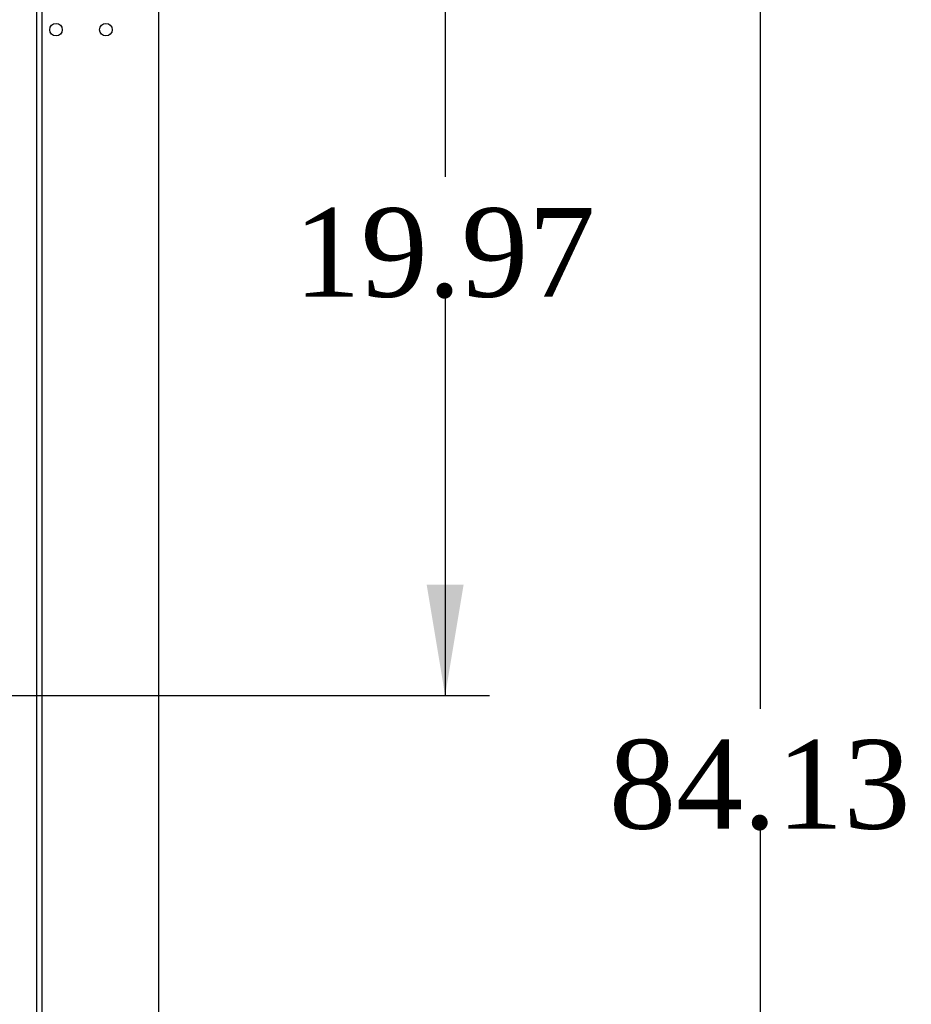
# Model space of a CAD drawing. Header units: inches. Extents: x 2 to 538, y -2 to 358.
# Tile 55 of 121: x 188 to 208, y 175 to 197. Entities that reach past the tile are written whole.
import ezdxf
from ezdxf.enums import TextEntityAlignment as Align
from ezdxf.lldxf.tags import DXFTag

# ---------------------------------------------------------------- set-up
doc = ezdxf.new("R2010")
doc.units = ezdxf.units.IN
doc.header["$MEASUREMENT"] = 0
for name, color, linetype in [('COM54274-3', 7, 'Continuous'), ('COM71137-8', 7, 'Continuous'), ('Default', 7, 'Continuous'), ('GSK11033', 7, 'Continuous')]:
    doc.layers.add(name, color=color, linetype=linetype)
doc.styles.add('SEACAD_Times_New_Roman', font='times.ttf')
tags = doc.linetypes.add('HIDDEN2', pattern=[0.1875, 0.125, -0.0625]).pattern_tags.tags
tags[6:7] = [DXFTag(74, 4), DXFTag(75, 0), DXFTag(340, '0'), DXFTag(46, 0.0), DXFTag(50, 0.0), DXFTag(44, 0.0), DXFTag(45, 0.0)]
tags[4:5] = [DXFTag(74, 4), DXFTag(75, 0), DXFTag(340, '0'), DXFTag(46, 0.0), DXFTag(50, 0.0), DXFTag(44, 0.0), DXFTag(45, 0.0)]
doc.dimstyles.new('HAMMOND_(STH_-_540x360)', dxfattribs={"dimtxt": 2, "dimasz": 2.5, "dimexe": 1, "dimexo": 1, "dimgap": 0.5, "dimtad": 0, "dimtih": 1, "dimtoh": 1, "dimzin": 0, "dimdsep": 46, "dimtxsty": 'SEACAD_Times_New_Roman', "dimblk1": '_SE_FILLED', "dimblk2": '_SE_FILLED', "dimsah": 1, "dimcen": 1, "dimadec": 0, "dimazin": 0, "dimtfac": 0.8, "dimtofl": 0, "dimtmove": 1, "dimatfit": 3, "dimfxl": 1, "dimtolj": 1, "dimtzin": 0, "dimarcsym": 0})

# ---------------------------------------------------------------- blocks, each defined once
blk = doc.blocks.new('SE')
at = {"layer": 'COM54274-3', "color": 7, "linetype": 'Continuous'}
blk.add_line((191.508, 221.928), (191.508, 144.755), dxfattribs=at)
for centre in [(189.199, 196.993), (190.324, 196.993)]:
    blk.add_circle(centre, 0.141, dxfattribs=at)
at = {"layer": 'COM71137-8', "color": 7, "linetype": 'Continuous'}
blk.add_line((188.882, 219.428), (188.882, 144.554), dxfattribs=at)
at = {"layer": 'GSK11033', "color": 7, "linetype": 'HIDDEN2'}
blk.add_line((188.757, 218.679), (188.757, 145.304), dxfattribs=at)
blk = doc.blocks.new('DMBLK4804')
at = {"layer": 'Default', "linetype": 'Continuous'}
for points in [[(205.494, 219.553), (205.077, 222.053), (204.661, 219.553)], [(205.494, 140.428), (204.661, 140.428), (205.077, 137.928)]]:
    blk.add_hatch(color=7, dxfattribs=at).paths.add_polyline_path(points)
at = {"layer": 'Default', "color": 7, "linetype": 'Continuous'}
for p, q in [((189.556, 222.053), (206.077, 222.053)), ((205.077, 222.053), (205.077, 181.691)), ((205.077, 178.991), (205.077, 137.928)), ((192.383, 137.928), (206.077, 137.928))]:
    blk.add_line(p, q, dxfattribs=at)
at = {"layer": 'Default', "color": 7, "linetype": 'Continuous', "style": 'SEACAD_Times_New_Roman'}
blk.add_text('84.13', height=2, dxfattribs=at).set_placement((201.665, 180.991), align=Align.TOP_LEFT)
blk = doc.blocks.new('_SE_FILLED')
at = {"color": 0}
blk.add_line((0, 0), (-1, 0), dxfattribs=at)
blk.add_solid([(0, 0), (-1, -0.1665), (-1, 0.1665), (0, 0)], dxfattribs=at)
blk = doc.blocks.new('DMBLK4830')
at = {"layer": 'Default', "linetype": 'Continuous'}
for points in [[(198.388, 199.461), (197.971, 201.961), (197.555, 199.461)], [(198.388, 184.491), (197.555, 184.491), (197.971, 181.991)]]:
    blk.add_hatch(color=7, dxfattribs=at).paths.add_polyline_path(points)
at = {"layer": 'Default', "color": 7, "linetype": 'Continuous'}
for p, q in [((191.605, 201.961), (198.971, 201.961)), ((197.971, 201.961), (197.971, 193.676)), ((197.971, 190.976), (197.971, 181.991)), ((186.847, 181.991), (198.971, 181.991))]:
    blk.add_line(p, q, dxfattribs=at)
at = {"layer": 'Default', "color": 7, "linetype": 'Continuous', "style": 'SEACAD_Times_New_Roman'}
blk.add_text('19.97', height=2, dxfattribs=at).set_placement((194.559, 192.976), align=Align.TOP_LEFT)

msp = doc.modelspace()

# ---------------------------------------------------------------- block references
at = {"layer": 'Default'}
msp.add_blockref('SE', (0, 0), dxfattribs=at)

# ---------------------------------------------------------------- dimensions: what is measured, and where the dimension line sits
at = {"layer": 'Default', "color": 7, "linetype": 'Continuous'}
for base, p1, p2, picture, middle in [((205.077304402, 137.928317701), (188.556388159, 222.053317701), (191.383388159, 137.928317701), 'DMBLK4804', (205.077304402, 179.99081737)), ((197.971, 181.991), (190.605, 201.961), (185.847, 181.991), 'DMBLK4830', (197.971, 191.976))]:
    dim = msp.add_linear_dim(base=base, p1=p1, p2=p2, angle=90, text='\\A1;<>', dimstyle='HAMMOND_(STH_-_540x360)', override={"dimtmove": 0}, dxfattribs=at)
    dim.commit()
    dim.dimension.update_dxf_attribs({"geometry": picture, "text_midpoint": middle, "dimtype": 160})

doc.saveas('drawing.dxf')
